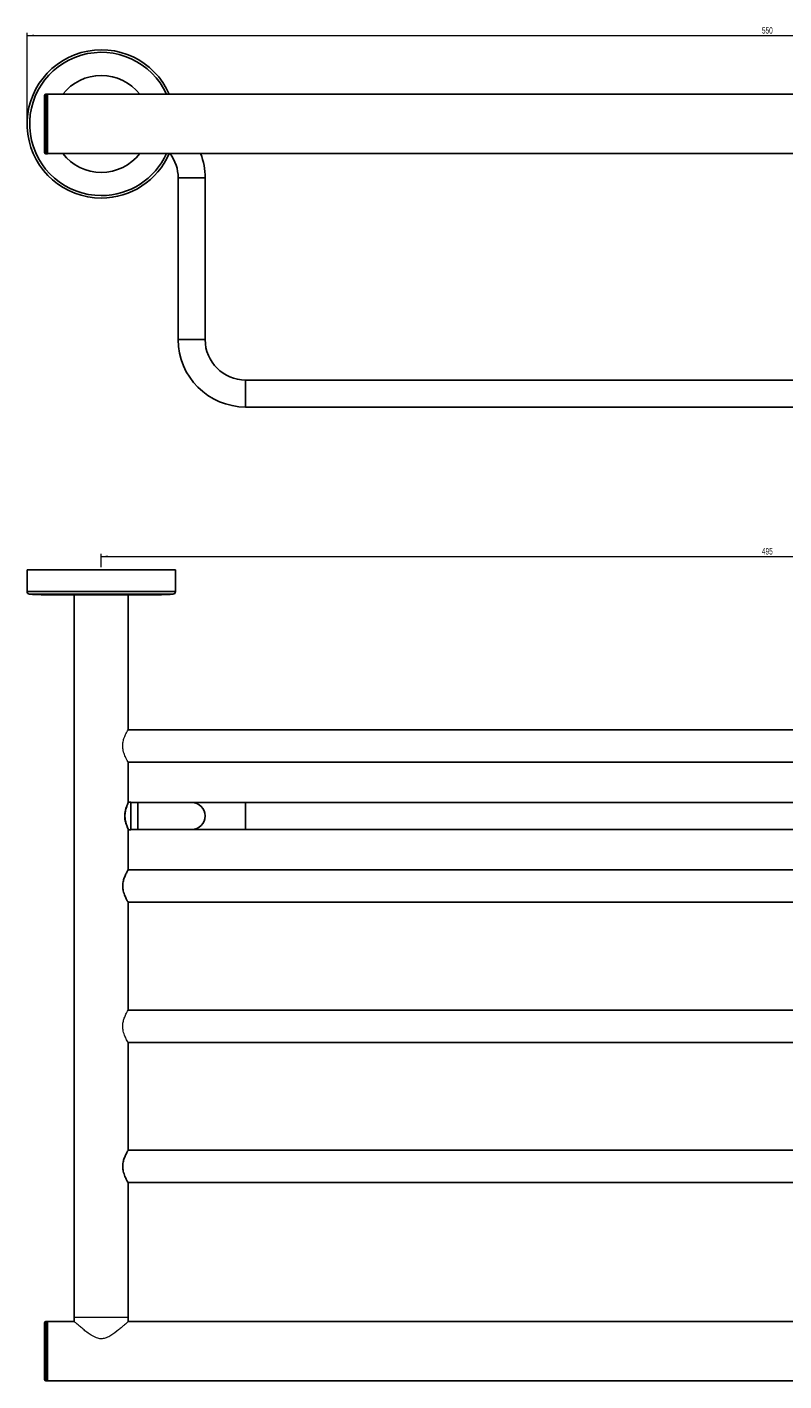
# Model space of a CAD drawing. Header units: millimetres. Extents: x -787 to 440, y -61 to 523.
# Tile 1 of 6: x -787 to -506, y 21 to 523. Entities that reach past the tile are written whole.
import ezdxf

# ---------------------------------------------------------------- set-up
doc = ezdxf.new("R2010")
doc.units = ezdxf.units.MM
doc.header["$PDSIZE"] = -1
doc.styles.add('SLDTEXTSTYLE0', font='TXT', dxfattribs={"width": 0.605})
doc.dimstyles.new('SLDDIMSTYLE0', dxfattribs={"dimtxt": 2.311487, "dimasz": 2.5, "dimexe": 0, "dimexo": 0.0625, "dimgap": 0.577872, "dimtad": 1, "dimrnd": 1e-09, "dimzin": 12, "dimdsep": 46, "dimtxsty": 'SLDTEXTSTYLE0', "dimsah": 1, "dimcen": 0.09, "dimadec": 0, "dimazin": 3, "dimtfac": 1, "dimtofl": 0, "dimtmove": 0, "dimatfit": 3, "dimfxl": 1, "dimfrac": 2, "dimtolj": 1, "dimtzin": 12, "dimarcsym": 0})

# ---------------------------------------------------------------- blocks, each defined once
blk = doc.blocks.new('_D')
at = {"color": 7, "linetype": 'Continuous', "lineweight": 18}
for p, q in [((-786.52, 487.92), (-786.52, 520.73)), ((-786.52, 519.73), (-236.52, 519.73)), ((-236.52, 487.92), (-236.52, 520.73))]:
    blk.add_line(p, q, dxfattribs=at)
for points in [[(-786.52, 519.73), (-784.02, 519.42), (-784.02, 520.04)], [(-236.52, 519.73), (-239.02, 520.04), (-239.02, 519.42)]]:
    blk.add_solid(points, dxfattribs=at)
at = {"color": 7, "linetype": 'Continuous', "lineweight": 18, "insert": (-514.17, 522.8), "char_height": 2.381, "attachment_point": 1, "style": 'SLDTEXTSTYLE0'}
blk.add_mtext('550', dxfattribs=at)
blk = doc.blocks.new('_D_2')
at = {"color": 7, "linetype": 'Continuous', "lineweight": 18}
for p, q in [((-759.02, 322.49), (-759.02, 327.52)), ((-759.02, 326.52), (-264.02, 326.52)), ((-264.02, 322.49), (-264.02, 327.52))]:
    blk.add_line(p, q, dxfattribs=at)
for points in [[(-759.02, 326.52), (-756.52, 326.21), (-756.52, 326.83)], [(-264.02, 326.52), (-266.52, 326.83), (-266.52, 326.21)]]:
    blk.add_solid(points, dxfattribs=at)
at = {"color": 7, "linetype": 'Continuous', "lineweight": 18, "insert": (-514.17, 329.59), "char_height": 2.381, "attachment_point": 1, "style": 'SLDTEXTSTYLE0'}
blk.add_mtext('495', dxfattribs=at)

msp = doc.modelspace()

# ---------------------------------------------------------------- linework, layer by layer
at = {"color": 7, "linetype": 'Continuous', "lineweight": 25}
for p, q in [((-780.024, 486.918), (-780.024, 497.468)), ((-779.024, 497.968), (-779.524, 497.968)), ((-779.024, 497.968), (-779.024, 475.868)), ((-244.024, 497.918), (-779.024, 497.918)), ((-780.024, 476.368), (-780.024, 486.918)), ((-779.524, 475.868), (-779.024, 475.868)), ((-779.024, 475.918), (-244.024, 475.918)), ((-730.524, 466.918), (-730.524, 406.918)), ((-720.524, 406.918), (-720.524, 466.918)), ((-317.524, 391.918), (-705.524, 391.918)), ((-705.524, 381.918), (-317.524, 381.918)), ((-786.524, 321.487), (-786.524, 313.487)), ((-731.524, 321.487), (-786.524, 321.487)), ((-731.524, 313.487), (-731.524, 321.487)), ((-741.024, 312.237), (-777.024, 312.237)), ((-769.024, 312.237), (-769.024, 44.237)), ((-749.024, 262.261), (-749.024, 312.237)), ((-274.024, 262.237), (-749.054, 262.237)), ((-749.054, 250.237), (-274.014, 250.237)), ((-749.024, 235.346), (-749.024, 250.187)), ((-748.024, 235.337), (-748.954, 235.345)), ((-748.024, 235.337), (-748.024, 225.137)), ((-745.524, 235.237), (-748.024, 235.237)), ((-725.524, 235.237), (-745.524, 235.237)), ((-705.524, 235.237), (-725.524, 235.237)), ((-317.524, 235.237), (-705.524, 235.237)), ((-749.024, 210.261), (-749.024, 225.128)), ((-748.951, 225.129), (-748.024, 225.137)), ((-748.024, 225.237), (-745.524, 225.237)), ((-745.524, 225.237), (-725.524, 225.237)), ((-725.524, 225.237), (-705.524, 225.237)), ((-705.524, 225.237), (-317.524, 225.237)), ((-274.023, 210.237), (-749.054, 210.237)), ((-749.054, 198.237), (-274.015, 198.237)), ((-749.024, 158.261), (-749.024, 198.187)), ((-274.024, 158.237), (-749.054, 158.237)), ((-749.054, 146.237), (-274.014, 146.237)), ((-749.024, 106.261), (-749.024, 146.187)), ((-274.023, 106.237), (-749.054, 106.237)), ((-749.054, 94.237), (-274.015, 94.237)), ((-749.024, 44.237), (-749.024, 94.187)), ((-780.024, 21.187), (-780.024, 42.287)), ((-779.024, 42.787), (-779.524, 42.787)), ((-779.024, 42.787), (-779.024, 20.687)), ((-769.024, 42.737), (-779.024, 42.737)), ((-769.024, 44.237), (-769.024, 42.737)), ((-749.024, 42.737), (-749.024, 44.237)), ((-274.024, 42.737), (-749.024, 42.737)), ((-779.524, 20.687), (-779.024, 20.687)), ((-779.024, 20.737), (-244.024, 20.737))]:
    msp.add_line(p, q, dxfattribs=at)
at = {"color": 8, "linetype": 'Continuous', "lineweight": 25}
for p, q in [((-779.524, 497.968), (-779.524, 486.918)), ((-779.524, 486.918), (-779.524, 475.868)), ((-720.524, 466.918), (-730.524, 466.918)), ((-720.524, 406.918), (-730.524, 406.918)), ((-705.524, 391.918), (-705.524, 381.918)), ((-731.524, 313.487), (-786.524, 313.487)), ((-732.466, 312.489), (-785.583, 312.489)), ((-745.524, 235.237), (-745.524, 225.237)), ((-705.524, 235.237), (-705.524, 225.237)), ((-779.524, 42.787), (-779.524, 20.687))]:
    msp.add_line(p, q, dxfattribs=at)
at = {"color": 144, "linetype": 'Continuous', "lineweight": 18}
msp.add_line((-749.024, 44.237), (-769.024, 44.237), dxfattribs=at)
at = {"color": 7, "linetype": 'Continuous', "lineweight": 25}
for centre, radius, start, end in [((-759.024, 486.918), 27.5, 23.57818, 270), ((-779.524, 497.468), 0.5, 90, 180), ((-779.524, 476.368), 0.5, 180, 270), ((-759.024, 486.918), 27.5, 270, 336.42182), ((-745.524, 466.918), 15, 0, 36.8699), ((-745.524, 466.918), 25, 0, 21.1002), ((-705.524, 406.918), 25, 180, 270), ((-705.524, 406.918), 15, 180, 270), ((-785.524, 313.487), 1, 180, 266.63063), ((-777.024, 457.862), 145.625, 266.63063, 270), ((-741.024, 457.862), 145.625, 270, 273.36937), ((-732.524, 313.487), 1, 273.36937, 0), ((-725.524, 230.237), 5, 270, 90), ((-779.524, 42.287), 0.5, 90, 180), ((-779.524, 21.187), 0.5, 180, 270)]:
    msp.add_arc(centre, radius, start, end, dxfattribs=at)
at = {"color": 8, "linetype": 'Continuous', "lineweight": 25}
for radius, start, end in [(26.559, 24.46742, 270), (18, 37.66989, 142.33011), (18, 217.66989, 270), (26.559, 270, 335.53258), (18, 270, 322.33011)]:
    msp.add_arc((-759.024, 486.918), radius, start, end, dxfattribs=at)
at = {"color": 144, "linetype": 'Continuous', "lineweight": 18}
for points, knots in [([(-749.024, 250.187), (-749.059, 250.243), (-749.128, 250.355), (-749.624, 251.214), (-750.284, 252.539), (-750.885, 254.244), (-751.124, 256.106), (-750.962, 257.8), (-750.498, 259.395), (-749.839, 260.864), (-749.255, 261.91), (-748.976, 262.368), (-749.035, 262.269), (-749.04, 262.261)], [0, 0, 0, 0, 0.0950742, 0.1898603, 0.2920406, 0.406839, 0.4934303, 0.5801669, 0.6657691, 0.766599, 0.8818385, 0.9898051, 1, 1, 1, 1]), ([(-749.723, 226.864), (-749.843, 227.198), (-749.96, 227.568), (-750.162, 228.382), (-750.244, 228.813), (-750.318, 229.494), (-750.335, 229.726), (-750.35, 230.187), (-750.348, 230.417), (-750.326, 230.878), (-750.306, 231.11), (-750.251, 231.558), (-750.216, 231.776), (-750.092, 232.412), (-749.983, 232.817), (-749.811, 233.361), (-749.752, 233.532), (-749.634, 233.857), (-749.574, 234.011), (-749.46, 234.292), (-749.405, 234.421), (-749.303, 234.653), (-749.256, 234.758), (-749.131, 235.028), (-749.072, 235.148), (-749.043, 235.206)], [0, 0, 0, 0, 0.125, 0.125, 0.25, 0.25, 0.3125, 0.3125, 0.375, 0.375, 0.4375, 0.4375, 0.5, 0.5, 0.625, 0.625, 0.6875, 0.6875, 0.75, 0.75, 0.8125, 0.8125, 0.875, 0.875, 1, 1, 1, 1]), ([(-749.054, 225.291), (-749.045, 225.272), (-749.011, 225.203), (-749.256, 225.68), (-749.563, 226.458), (-749.723, 226.864)], [0, 0, 0, 0, 0.1480566, 0.5552915, 1, 1, 1, 1]), ([(-749.024, 146.187), (-749.059, 146.243), (-749.128, 146.355), (-749.624, 147.214), (-750.284, 148.539), (-750.885, 150.244), (-751.124, 152.106), (-750.962, 153.8), (-750.498, 155.395), (-749.839, 156.864), (-749.255, 157.91), (-748.976, 158.368), (-749.035, 158.269), (-749.04, 158.261)], [0, 0, 0, 0, 0.0950742, 0.1898603, 0.2920406, 0.406839, 0.4934303, 0.5801669, 0.6657691, 0.766599, 0.8818385, 0.9898051, 1, 1, 1, 1]), ([(-749.024, 42.737), (-749.1, 42.668), (-749.252, 42.529), (-750.242, 41.639), (-751.384, 40.64), (-752.979, 39.301), (-754.876, 37.82), (-757.018, 36.661), (-758.712, 36.229), (-760.549, 36.452), (-762.306, 37.317), (-763.977, 38.457), (-765.475, 39.636), (-766.834, 40.784), (-768.036, 41.842), (-768.904, 42.628), (-768.937, 42.657), (-768.95, 42.67)], [0, 0, 0, 0, 0.0803547, 0.1603491, 0.2157614, 0.2727552, 0.3875885, 0.4442016, 0.4910453, 0.5381992, 0.6021662, 0.6635426, 0.7265258, 0.7910483, 0.8579505, 0.939078, 1, 1, 1, 1])]:
    msp.add_open_spline(points, degree=3, knots=knots, dxfattribs=at)
at = {"color": 7, "linetype": 'Continuous', "lineweight": 25}
for points, knots in [([(-748.955, 235.281), (-748.946, 235.298), (-748.919, 235.355), (-749.125, 234.931), (-749.5, 234.07), (-749.962, 232.735), (-750.276, 231.078), (-750.265, 229.394), (-750.001, 227.927), (-749.752, 227.17), (-749.629, 226.796)], [0, 0, 0, 0, 0.05276038, 0.18241662, 0.31671385, 0.46407406, 0.61661474, 0.75305673, 0.87801226, 1, 1, 1, 1]), ([(-749.629, 226.796), (-749.616, 226.76), (-749.452, 226.298), (-749.151, 225.596), (-748.912, 225.106), (-748.944, 225.172), (-748.952, 225.187)], [0, 0, 0, 0, 0.03577048, 0.45387185, 0.87041985, 1, 1, 1, 1]), ([(-749.024, 198.187), (-749.059, 198.243), (-749.128, 198.355), (-749.624, 199.214), (-750.284, 200.539), (-750.885, 202.244), (-751.124, 204.106), (-750.962, 205.8), (-750.498, 207.395), (-749.839, 208.864), (-749.255, 209.91), (-748.976, 210.368), (-749.035, 210.269), (-749.04, 210.261)], [0, 0, 0, 0, 0.0950742, 0.1898603, 0.2920406, 0.406839, 0.4934303, 0.5801669, 0.6657691, 0.766599, 0.8818385, 0.9898051, 1, 1, 1, 1]), ([(-749.024, 94.187), (-749.059, 94.243), (-749.128, 94.355), (-749.624, 95.214), (-750.284, 96.539), (-750.885, 98.244), (-751.124, 100.106), (-750.962, 101.8), (-750.498, 103.395), (-749.839, 104.864), (-749.255, 105.91), (-748.976, 106.368), (-749.035, 106.269), (-749.04, 106.261)], [0, 0, 0, 0, 0.0950742, 0.1898603, 0.2920406, 0.406839, 0.4934303, 0.5801669, 0.6657691, 0.766599, 0.8818385, 0.9898051, 1, 1, 1, 1])]:
    msp.add_open_spline(points, degree=3, knots=knots, dxfattribs=at)
at = {"color": 7, "linetype": 'Continuous', "lineweight": 0}
msp.add_point((-759.024, 321.487), dxfattribs=at)

# ---------------------------------------------------------------- dimensions: what is measured, and where the dimension line sits
at = {"color": 7, "linetype": 'Continuous', "lineweight": 18}
for base, p1, p2, picture, middle in [((-236.524, 519.733), (-786.524, 486.918), (-236.524, 486.918), '_D', (-511.524, 519.733)), ((-264.024, 326.517), (-759.024, 321.487), (-264.024, 321.487), '_D_2', (-511.524, 326.517))]:
    dim = msp.add_linear_dim(base=base, p1=p1, p2=p2, dimstyle='SLDDIMSTYLE0', dxfattribs=at)
    dim.commit()
    dim.dimension.update_dxf_attribs({"geometry": picture, "text_midpoint": middle, "dimtype": 160})

doc.saveas('drawing.dxf')
